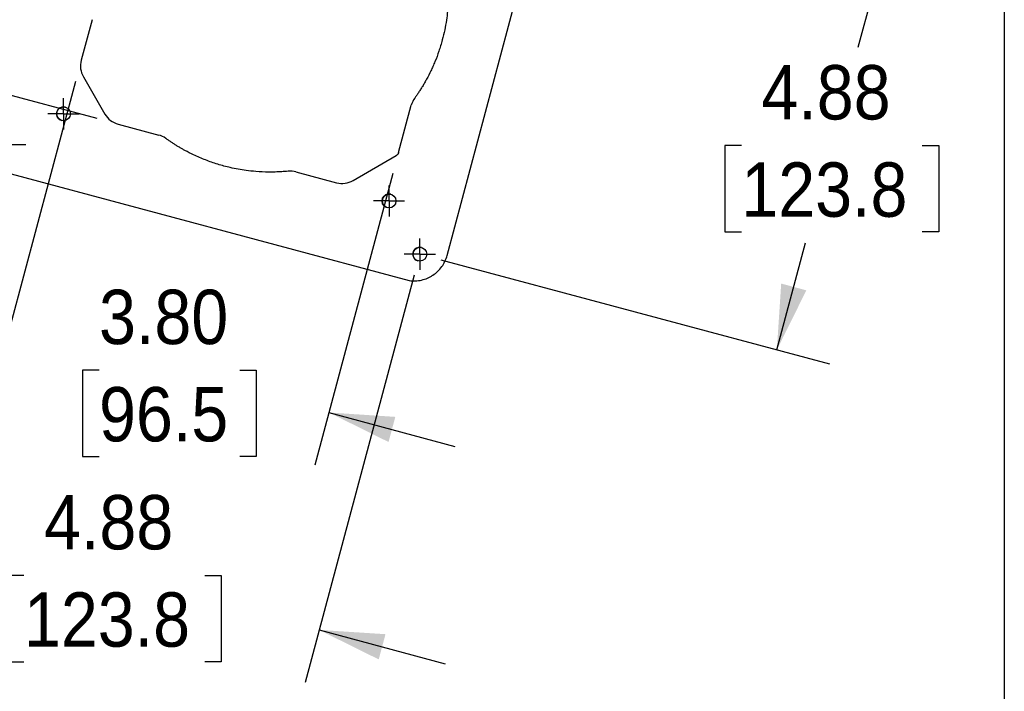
# Model space of a CAD drawing. Header units: inches. Extents: x 0 to 55, y 0 to 42.5.
# Tile 6 of 9: x 43.7 to 55, y 14.3 to 22. Entities that reach past the tile are written whole.
import ezdxf

# ---------------------------------------------------------------- set-up
doc = ezdxf.new("R2010")
doc.units = ezdxf.units.IN
doc.header["$LTSCALE"] = 5
doc.header["$MEASUREMENT"] = 0
doc.linetypes.add('SLD-Center', pattern=[0.75, 0.6, -0.05, 0.05, -0.05])
doc.linetypes.add('SLD-Solid', pattern=[0])
doc.layers.add('CENTER', color=40, linetype='SLD-Center')
doc.layers.add('SLD-DEFPOINTS', color=7, linetype='Continuous')
doc.layers.add('DIMENSIONS', color=140, linetype='SLD-Solid', lineweight=25)
doc.styles.add('SLDTEXTSTYLE0', font='GOTHIC.TTF', dxfattribs={"width": 0.913})
doc.dimstyles.new('SLDDIMSTYLE1', dxfattribs={"dimtxt": 0.625, "dimasz": 0.75, "dimexe": 0, "dimexo": 0.0625, "dimgap": 0.15625, "dimtad": 0, "dimtih": 1, "dimtoh": 1, "dimrnd": 1e-09, "dimzin": 12, "dimdsep": 46, "dimtxsty": 'SLDTEXTSTYLE0', "dimsah": 1, "dimcen": 0.09, "dimadec": 0, "dimazin": 3, "dimtfac": 1, "dimtofl": 0, "dimtmove": 0, "dimatfit": 3, "dimfxl": 0, "dimfrac": 2, "dimtolj": 1, "dimtzin": 12, "dimarcsym": 0})
doc.dimstyles.new('SLDDIMSTYLE3', dxfattribs={"dimtxt": 0.625, "dimasz": 0.75, "dimexe": 0, "dimexo": 0.0625, "dimgap": 0.15625, "dimtad": 0, "dimtih": 1, "dimtoh": 1, "dimrnd": 1e-09, "dimzin": 4, "dimdsep": 46, "dimtxsty": 'SLDTEXTSTYLE0', "dimsah": 1, "dimcen": 0.09, "dimadec": 0, "dimazin": 1, "dimtfac": 1, "dimtmove": 0, "dimatfit": 0, "dimfxl": 0, "dimfrac": 2, "dimtolj": 1, "dimtzin": 12, "dimarcsym": 0})
doc.dimstyles.new('SLDDIMSTYLE4', dxfattribs={"dimtxt": 0.625, "dimasz": 0.75, "dimexe": 0, "dimexo": 0.0625, "dimgap": 0.15625, "dimtad": 0, "dimtih": 1, "dimtoh": 1, "dimrnd": 1e-09, "dimzin": 12, "dimdsep": 46, "dimtxsty": 'SLDTEXTSTYLE0', "dimsah": 1, "dimcen": 0.09, "dimadec": 0, "dimazin": 3, "dimtfac": 1, "dimtmove": 0, "dimatfit": 0, "dimfxl": 0, "dimfrac": 2, "dimtolj": 1, "dimtzin": 12, "dimarcsym": 0})

# ---------------------------------------------------------------- blocks, each defined once
blk = doc.blocks.new('Block2')
at = {"color": 7, "linetype": 'SLD-Solid', "lineweight": 18}
blk.add_line((55, 0.001), (55, 42.501), dxfattribs=at)
blk = doc.blocks.new('_D_8')
at = {"layer": 'DIMENSIONS'}
for p, q in [((44.321, 21.283), (43.403, 17.854)), ((47.971, 20.224), (47.073, 16.871)), ((43.564, 18.458), (42.115, 18.846)), ((44.591, 17.961), (44.401, 17.961)), ((44.401, 17.961), (44.401, 16.969)), ((46.208, 17.961), (46.398, 17.961)), ((46.398, 17.961), (46.398, 16.969)), ((47.235, 17.475), (48.684, 17.086)), ((44.401, 16.969), (44.591, 16.969)), ((46.398, 16.969), (46.208, 16.969))]:
    blk.add_line(p, q, dxfattribs=at)
for points in [[(43.564, 18.458), (42.879, 18.797), (42.801, 18.507)], [(47.235, 17.475), (47.92, 17.136), (47.998, 17.425)]]:
    blk.add_solid(points, dxfattribs=at)
at = {"layer": 'DIMENSIONS', "char_height": 0.625, "attachment_point": 1, "style": 'SLDTEXTSTYLE0'}
for s, insert in [('3.80', (44.591, 18.887)), ('96.5', (44.591, 17.768))]:
    blk.add_mtext(s, dxfattribs=dict(at, insert=insert))
blk = doc.blocks.new('_D_9')
at = {"layer": 'DIMENSIONS'}
for p, q in [((41.32, 25.66), (41.708, 27.109)), ((45.552, 24.526), (40.716, 25.822)), ((40.02, 23.82), (39.829, 23.82)), ((39.829, 23.82), (39.829, 22.828)), ((41.636, 23.82), (41.826, 23.82)), ((41.826, 23.82), (41.826, 22.828)), ((39.829, 22.828), (40.02, 22.828)), ((41.826, 22.828), (41.636, 22.828)), ((44.568, 20.856), (39.732, 22.151)), ((40.336, 21.99), (39.948, 20.541))]:
    blk.add_line(p, q, dxfattribs=at)
for points in [[(41.32, 25.66), (41.659, 26.346), (41.369, 26.423)], [(40.336, 21.99), (39.997, 21.304), (40.287, 21.226)]]:
    blk.add_solid(points, dxfattribs=at)
at = {"layer": 'DIMENSIONS', "char_height": 0.625, "attachment_point": 1, "style": 'SLDTEXTSTYLE0'}
for s, insert in [('3.80', (40.02, 24.745)), ('96.5', (40.02, 23.626))]:
    blk.add_mtext(s, dxfattribs=dict(at, insert=insert))
blk = doc.blocks.new('_D_10')
at = {"layer": 'DIMENSIONS'}
for p, q in [((49.782, 23.939), (54.251, 22.742)), ((53.647, 22.904), (53.317, 21.673)), ((51.977, 20.545), (51.787, 20.545)), ((51.787, 20.545), (51.787, 19.552)), ((54.055, 20.545), (54.246, 20.545)), ((54.246, 20.545), (54.246, 19.552)), ((51.787, 19.552), (51.977, 19.552)), ((54.246, 19.552), (54.055, 19.552)), ((52.385, 18.195), (52.715, 19.425)), ((48.521, 19.23), (52.989, 18.033))]:
    blk.add_line(p, q, dxfattribs=at)
for points in [[(53.647, 22.904), (53.308, 22.218), (53.598, 22.14)], [(52.385, 18.195), (52.724, 18.88), (52.435, 18.958)]]:
    blk.add_solid(points, dxfattribs=at)
at = {"layer": 'DIMENSIONS', "char_height": 0.625, "attachment_point": 1, "style": 'SLDTEXTSTYLE0'}
for s, insert in [('4.88', (52.208, 21.47)), ('123.8', (51.977, 20.351))]:
    blk.add_mtext(s, dxfattribs=dict(at, insert=insert))
blk = doc.blocks.new('_D_11')
at = {"layer": 'DIMENSIONS'}
for p, q in [((43.505, 20.315), (42.251, 15.633)), ((48.214, 19.054), (46.96, 14.371)), ((42.413, 16.237), (40.964, 16.625)), ((43.728, 15.601), (43.538, 15.601)), ((43.538, 15.601), (43.538, 14.609)), ((45.806, 15.601), (45.997, 15.601)), ((45.997, 15.601), (45.997, 14.609)), ((47.122, 14.975), (48.57, 14.587)), ((43.538, 14.609), (43.728, 14.609)), ((45.997, 14.609), (45.806, 14.609))]:
    blk.add_line(p, q, dxfattribs=at)
for points in [[(42.413, 16.237), (41.727, 16.576), (41.649, 16.286)], [(47.122, 14.975), (47.807, 14.636), (47.885, 14.926)]]:
    blk.add_solid(points, dxfattribs=at)
at = {"layer": 'DIMENSIONS', "char_height": 0.625, "attachment_point": 1, "style": 'SLDTEXTSTYLE0'}
for s, insert in [('4.88', (43.959, 16.526)), ('123.8', (43.728, 15.407))]:
    blk.add_mtext(s, dxfattribs=dict(at, insert=insert))
blk = doc.blocks.new('SW_CENTERMARKSYMBOL_4')
at = {"layer": 'CENTER', "color": 0}
for p, q in [((0, 0.1), (0, 0.1795)), ((-0.1, 0), (-0.1795, 0)), ((0, 0), (-0.1, 0)), ((0, 0), (0, 0.1)), ((0, 0), (0, -0.1)), ((0, 0), (0.1, 0)), ((0.1, 0), (0.1795, 0)), ((0, -0.1), (0, -0.1795))]:
    blk.add_line(p, q, dxfattribs=at)
blk = doc.blocks.new('SW_CENTERMARKSYMBOL_8')
at = {"layer": 'CENTER', "color": 0}
for p, q in [((0, 0.1), (0, 0.1795)), ((-0.1, 0), (-0.1795, 0)), ((0, 0), (-0.1, 0)), ((0, 0), (0, 0.1)), ((0, 0), (0, -0.1)), ((0, 0), (0.1, 0)), ((0.1, 0), (0.1795, 0)), ((0, -0.1), (0, -0.1795))]:
    blk.add_line(p, q, dxfattribs=at)
blk = doc.blocks.new('SW_CENTERMARKSYMBOL_9')
at = {"layer": 'CENTER', "color": 0}
for p, q in [((0, 0.1), (0, 0.1795)), ((-0.1, 0), (-0.1795, 0)), ((0, 0), (-0.1, 0)), ((0, 0), (0, 0.1)), ((0, 0), (0, -0.1)), ((0, 0), (0.1, 0)), ((0.1, 0), (0.1795, 0)), ((0, -0.1), (0, -0.1795))]:
    blk.add_line(p, q, dxfattribs=at)
blk = doc.blocks.new('SW_CENTERMARKSYMBOL_10')
at = {"layer": 'CENTER', "color": 0}
for p, q in [((0, 0.1), (0, 0.1795)), ((-0.1, 0), (-0.1795, 0)), ((0, 0), (-0.1, 0)), ((0, 0), (0, 0.1)), ((0, 0), (0, -0.1)), ((0, 0), (0.1, 0)), ((0.1, 0), (0.1795, 0)), ((0, -0.1), (0, -0.1795))]:
    blk.add_line(p, q, dxfattribs=at)

msp = doc.modelspace()

# ---------------------------------------------------------------- linework, layer by layer
at = {"color": 7, "linetype": 'SLD-Solid'}
msp.add_line((55.000486, 42.500526), (55.000486, 0.000526), dxfattribs=at)
for p, q in [((48.593781, 19.281431), (49.810887, 23.823867)), ((44.511231, 21.992095), (44.386055, 21.524917)), ((44.411038, 21.33513), (44.657977, 20.907441)), ((48.036198, 20.465362), (48.181757, 21.00861)), ((44.809754, 20.790975), (45.277061, 20.665764)), ((47.512357, 20.142635), (48.008243, 20.42893)), ((43.524622, 20.234058), (48.157197, 18.9928)), ((46.855374, 20.242869), (47.322681, 20.117658))]:
    msp.add_line(p, q)
for centre in [(44.182572, 20.910378), (47.925542, 19.907482), (48.2791, 19.295112)]:
    msp.add_circle(centre, 0.0795)
for centre in [(44.182572, 20.910378), (47.925542, 19.907482), (48.2791, 19.295112)]:
    msp.add_arc(centre, 0.0795, 74.5127952, 255.0004244)
for centre, major_axis, start_param, end_param in [((44.627537, 21.460214), (0.064721, 0.24155), 1.570796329, 2.356350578), ((48.423239, 20.943907), (-0.064721, -0.24155), 4.349146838, 4.712388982), ((44.874476, 21.032525), (0.064721, 0.24155), 2.356350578, 3.141592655), ((45.21234, 20.424213), (-0.064721, -0.24155), 2.778541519, 3.141592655), ((46.790653, 20.001318), (-0.064721, -0.24155), 3.141592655, 3.504643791), ((47.387403, 20.359208), (0.064721, 0.24155), 3.141592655, 3.926834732)]:
    msp.add_ellipse(centre, major_axis=major_axis, ratio=0.999716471, start_param=start_param, end_param=end_param)
for points, knots in [([(48.597422, 22.496911), (48.599446, 22.474956), (48.60373, 22.428493), (48.607356, 22.354732), (48.608475, 22.273208), (48.605928, 22.184015), (48.598783, 22.087357), (48.58594, 21.98353), (48.566289, 21.872951), (48.543108, 21.775032), (48.519583, 21.692849), (48.492673, 21.609437), (48.463031, 21.530494), (48.431175, 21.456079), (48.400026, 21.388678), (48.367728, 21.325539), (48.334704, 21.266607), (48.310823, 21.226243), (48.28738, 21.18855), (48.264508, 21.15347), (48.242401, 21.120896), (48.227645, 21.100213), (48.22051, 21.090213)], [0, 0, 0, 0, 0.044427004, 0.094017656, 0.148771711, 0.208688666, 0.273768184, 0.344010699, 0.419416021, 0.499983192, 0.546658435, 0.591647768, 0.676568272, 0.716499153, 0.754743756, 0.826174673, 0.859361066, 0.890861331, 0.920675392, 0.948803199, 0.975244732, 1, 1, 1, 1]), ([(46.765399, 20.250102), (46.753048, 20.248911), (46.728347, 20.24653), (46.69122, 20.243814), (46.654054, 20.241723), (46.616856, 20.24032), (46.579638, 20.239589), (46.505189, 20.239478), (46.405957, 20.243829), (46.257869, 20.259814), (46.135672, 20.282058), (46.003193, 20.314982), (45.884513, 20.351459), (45.768787, 20.396437), (45.667042, 20.442505), (45.600666, 20.476277), (45.546428, 20.506399), (45.514218, 20.525059), (45.482352, 20.544301), (45.450838, 20.564114), (45.419697, 20.584507), (45.388902, 20.605423), (45.3687, 20.619835), (45.3586, 20.627041)], [0, 0, 0, 0, 0.024999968, 0.049999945, 0.074999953, 0.099999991, 0.125000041, 0.150000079, 0.249999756, 0.324999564, 0.450000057, 0.5, 0.600000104, 0.700000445, 0.750000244, 0.824999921, 0.849999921, 0.874999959, 0.900000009, 0.925000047, 0.950000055, 0.975000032, 1, 1, 1, 1]), ([(48.036198, 20.465362), (48.035344, 20.462632), (48.033696, 20.457367), (48.030016, 20.450275), (48.025887, 20.444189), (48.021456, 20.439104), (48.016961, 20.434947), (48.012593, 20.431583), (48.009635, 20.429779), (48.008243, 20.42893)], [0, 0, 0, 0, 0.18191223, 0.35081813, 0.506683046, 0.649532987, 0.779382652, 0.896208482, 1, 1, 1, 1]), ([(48.157197, 18.9928), (48.181013, 18.989379), (48.204771, 18.988181), (48.240324, 18.989577), (48.252161, 18.990577), (48.275807, 18.993667), (48.287675, 18.99577), (48.322739, 19.003659), (48.345336, 19.010969), (48.378096, 19.024919), (48.388825, 19.03007), (48.409894, 19.041396), (48.420255, 19.047592), (48.450128, 19.067355), (48.468647, 19.082187), (48.502936, 19.115115), (48.518822, 19.133412), (48.546654, 19.172064), (48.558724, 19.192482), (48.579175, 19.235499), (48.587554, 19.258192), (48.593781, 19.281431)], [0, 0, 0, 0, 0.125, 0.125, 0.1875, 0.1875, 0.25, 0.25, 0.375, 0.375, 0.4375, 0.4375, 0.5, 0.5, 0.625, 0.625, 0.75, 0.75, 0.875, 0.875, 1, 1, 1, 1])]:
    msp.add_open_spline(points, degree=3, knots=knots)

# ---------------------------------------------------------------- block references
at = {"layer": 'CENTER'}
for name, p in [('SW_CENTERMARKSYMBOL_8', (44.182572, 20.910378)), ('SW_CENTERMARKSYMBOL_4', (43.570202, 20.55682)), ('SW_CENTERMARKSYMBOL_10', (47.925542, 19.907482)), ('SW_CENTERMARKSYMBOL_9', (48.2791, 19.295112))]:
    msp.add_blockref(name, p, dxfattribs=at)
at = {"layer": 'SLD-DEFPOINTS'}
msp.add_blockref('Block2', (0, 0), dxfattribs=at)

# ---------------------------------------------------------------- dimensions: what is measured, and where the dimension line sits
at = {"layer": 'DIMENSIONS'}
for base, p1, p2, angle, dimstyle, picture, middle in [((41.319619, 25.660055), (44.809754, 20.790975), (45.793211, 24.461395), 75.0004244, 'SLDDIMSTYLE3', '_D_9', (40.82789, 23.824845)), ((52.3854849, 18.1948417), (49.5408077, 24.0040095), (48.2790998, 19.2951117), 75.0004245, 'SLDDIMSTYLE1', '_D_10', (53.0163389, 20.5492906)), ((47.234825, 17.474506), (44.386055, 21.524917), (48.036198, 20.465362), 345.0004244, 'SLDDIMSTYLE3', '_D_8', (45.399562, 17.966249)), ((42.412654, 16.236663), (48.2791, 19.295112), (43.570202, 20.55682), 345.0004245, 'SLDDIMSTYLE4', '_D_11', (44.767103, 15.605809))]:
    dim = msp.add_linear_dim(base=base, p1=p1, p2=p2, angle=angle, dimstyle=dimstyle, dxfattribs=at)
    dim.commit()
    dim.dimension.update_dxf_attribs({"geometry": picture, "text_midpoint": middle, "dimtype": 160})

doc.saveas('drawing.dxf')
